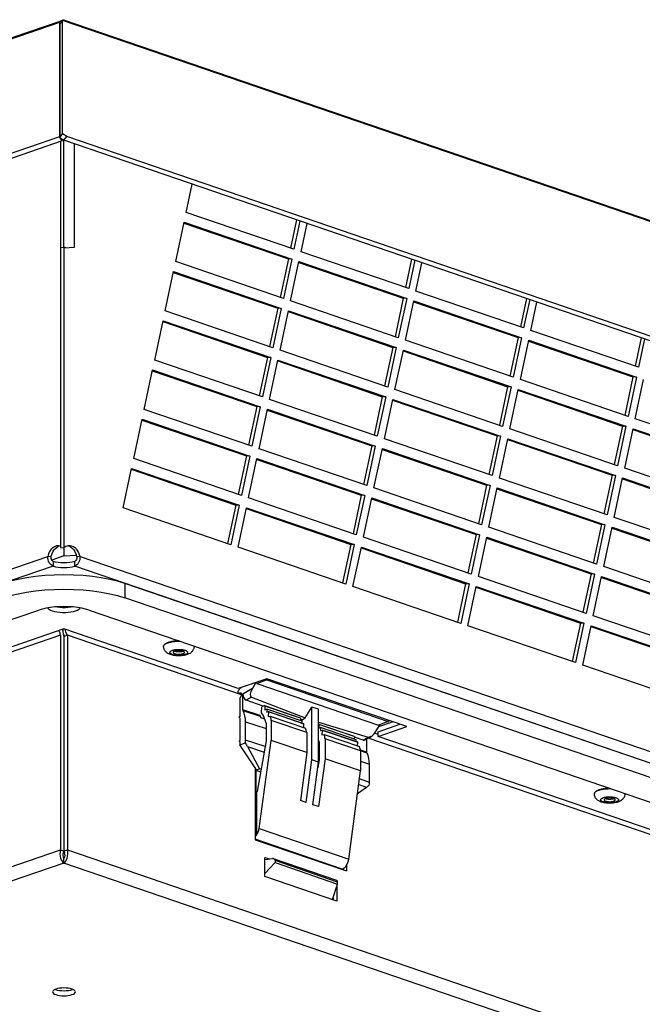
# Model space of a CAD drawing. Header units: inches. Extents: x 0 to 56.7, y 0 to 36.7.
# Tile 13 of 14: x 41.4 to 46.2, y 22.9 to 30.5. Entities that reach past the tile are written whole.
import ezdxf

# ---------------------------------------------------------------- set-up
doc = ezdxf.new("R2010")
doc.units = ezdxf.units.IN
doc.header["$LTSCALE"] = 3.116667
doc.header["$MEASUREMENT"] = 0
doc.layers.get('0').update_dxf_attribs({"linetype": 'CONTINUOUS'})

msp = doc.modelspace()

# ---------------------------------------------------------------- linework, layer by layer
at = {"color": 7, "linetype": 'Continuous'}
for p, q in [((41.7219, 30.4709), (30.7148, 26.7063)), ((30.7383, 26.7226), (41.7364, 30.4841)), ((41.726, 30.477), (41.7219, 30.4709)), ((41.7219, 30.4709), (41.7219, 29.5831)), ((41.7291, 30.4612), (41.7219, 30.4709)), ((41.7468, 30.4864), (41.7246, 30.4566)), ((41.7246, 30.4566), (41.7246, 29.5781)), ((41.7311, 30.4815), (41.726, 30.477)), ((41.7364, 30.4841), (41.7311, 30.4815)), ((41.7433, 30.4853), (41.7364, 30.4841)), ((41.7458, 30.485), (41.7433, 30.4853)), ((41.7468, 29.608), (41.7468, 30.4864)), ((52.8449, 26.6907), (41.7468, 30.4864)), ((41.7528, 30.4918), (41.7545, 30.4921)), ((41.7545, 30.4921), (52.7993, 26.7146)), ((41.7246, 29.5781), (41.7468, 29.608)), ((41.7793, 29.5875), (41.7468, 29.608)), ((41.7219, 29.5831), (29.07, 25.2559)), ((41.7441, 29.5532), (29.0922, 25.226)), ((41.7441, 29.5532), (41.7219, 29.5831)), ((41.7246, 29.5781), (41.7571, 29.5577)), ((41.7305, 29.5486), (41.7305, 26.4008)), ((41.7441, 29.5532), (41.7441, 29.5658)), ((41.7571, 29.5577), (41.7793, 29.5875)), ((41.7571, 28.7275), (41.7571, 29.5577)), ((54.435, 25.2216), (41.7571, 29.5577)), ((54.4572, 25.2514), (41.7793, 29.5875)), ((41.8394, 28.7284), (41.8394, 29.5295)), ((42.705, 28.9985), (42.7517, 29.2175)), ((43.5402, 28.7129), (42.705, 28.9985)), ((42.6236, 28.6169), (42.6888, 28.9222)), ((42.6888, 28.9222), (43.5239, 28.6366)), ((43.5617, 28.9404), (43.515, 28.7215)), ((43.5869, 28.9318), (43.5402, 28.7129)), ((42.6865, 28.9156), (43.4973, 28.6383)), ((43.5959, 28.6939), (43.6426, 28.9128)), ((41.733, 28.7258), (41.7305, 28.7257)), ((41.7571, 28.724), (41.7305, 28.7257)), ((41.7571, 28.724), (41.8394, 28.7284)), ((41.7628, 28.7274), (41.7571, 28.7271)), ((41.7571, 28.724), (41.7571, 26.3369)), ((41.7628, 28.7274), (41.7717, 28.7273)), ((44.431, 28.4082), (43.5959, 28.6939)), ((43.4588, 28.3313), (42.6236, 28.6169)), ((43.4973, 28.6383), (43.4336, 28.3399)), ((43.5239, 28.6366), (43.4588, 28.3313)), ((43.5239, 28.6366), (43.4973, 28.6383)), ((43.5145, 28.3122), (43.5796, 28.6175)), ((43.5796, 28.6175), (44.4148, 28.3319)), ((44.4526, 28.6358), (44.4059, 28.4168)), ((44.4777, 28.6272), (44.431, 28.4082)), ((42.5422, 28.2353), (42.6074, 28.5406)), ((42.6074, 28.5406), (43.4425, 28.2549)), ((43.5773, 28.6109), (44.3881, 28.3336)), ((44.4867, 28.3892), (44.5334, 28.6081)), ((42.6051, 28.534), (43.4159, 28.2567)), ((45.3219, 28.1035), (44.4867, 28.3892)), ((44.3496, 28.0266), (43.5145, 28.3122)), ((44.3881, 28.3336), (44.3245, 28.0352)), ((44.4148, 28.3319), (44.3496, 28.0266)), ((44.4148, 28.3319), (44.3881, 28.3336)), ((44.4053, 28.0075), (44.4704, 28.3128)), ((44.4704, 28.3128), (45.3056, 28.0272)), ((45.3434, 28.3311), (45.2967, 28.1121)), ((45.3686, 28.3225), (45.3219, 28.1035)), ((43.3774, 27.9496), (42.5422, 28.2353)), ((43.4159, 28.2567), (43.3523, 27.9582)), ((43.4425, 28.2549), (43.3774, 27.9496)), ((43.4425, 28.2549), (43.4159, 28.2567)), ((43.4331, 27.9306), (43.4982, 28.2359)), ((43.4982, 28.2359), (44.3334, 27.9503)), ((44.4682, 28.3062), (45.279, 28.0289)), ((45.3776, 28.0845), (45.4243, 28.3034)), ((42.4609, 27.8537), (42.526, 28.159)), ((42.526, 28.159), (43.3611, 27.8733)), ((43.4959, 28.2293), (44.3067, 27.952)), ((42.5237, 28.1523), (43.3345, 27.875)), ((46.2127, 27.7988), (45.3776, 28.0845)), ((45.2405, 27.7219), (44.4053, 28.0075)), ((45.279, 28.0289), (45.2153, 27.7305)), ((45.3056, 28.0272), (45.2405, 27.7219)), ((45.3056, 28.0272), (45.279, 28.0289)), ((45.2962, 27.7029), (45.3613, 28.0082)), ((45.3613, 28.0082), (46.1964, 27.7225)), ((46.2343, 28.0264), (46.1876, 27.8074)), ((46.2594, 28.0178), (46.2127, 27.7988)), ((44.2683, 27.645), (43.4331, 27.9306)), ((44.3067, 27.952), (44.2431, 27.6536)), ((44.3334, 27.9503), (44.2683, 27.645)), ((44.3334, 27.9503), (44.3067, 27.952)), ((44.3239, 27.6259), (44.389, 27.9312)), ((44.389, 27.9312), (45.2242, 27.6456)), ((45.359, 28.0015), (46.1698, 27.7242)), ((43.296, 27.568), (42.4609, 27.8537)), ((43.3345, 27.875), (43.2709, 27.5766)), ((43.3611, 27.8733), (43.296, 27.568)), ((43.3611, 27.8733), (43.3345, 27.875)), ((43.3517, 27.549), (43.4168, 27.8543)), ((43.4168, 27.8543), (44.252, 27.5686)), ((44.3868, 27.9246), (45.1976, 27.6473)), ((42.3795, 27.472), (42.4446, 27.7773)), ((42.4446, 27.7773), (43.2797, 27.4917)), ((43.4145, 27.8477), (44.2254, 27.5703)), ((42.4423, 27.7707), (43.2531, 27.4934)), ((46.1313, 27.4172), (45.2962, 27.7029)), ((46.1698, 27.7242), (46.1062, 27.4258)), ((46.1964, 27.7225), (46.1313, 27.4172)), ((46.1964, 27.7225), (46.1698, 27.7242)), ((46.187, 27.3982), (46.2521, 27.7035)), ((45.1591, 27.3403), (44.3239, 27.6259)), ((45.1976, 27.6473), (45.1339, 27.3489)), ((45.2242, 27.6456), (45.1591, 27.3403)), ((45.2242, 27.6456), (45.1976, 27.6473)), ((45.2148, 27.3212), (45.2799, 27.6265)), ((45.2799, 27.6265), (46.1151, 27.3409)), ((44.1869, 27.2633), (43.3517, 27.549)), ((44.2254, 27.5703), (44.1617, 27.2719)), ((44.252, 27.5686), (44.1869, 27.2633)), ((44.252, 27.5686), (44.2254, 27.5703)), ((44.2425, 27.2443), (44.3077, 27.5496)), ((44.3077, 27.5496), (45.1428, 27.2639)), ((45.2776, 27.6199), (46.0884, 27.3426)), ((43.2146, 27.1864), (42.3795, 27.472)), ((43.2531, 27.4934), (43.1895, 27.195)), ((43.2797, 27.4917), (43.2146, 27.1864)), ((43.2797, 27.4917), (43.2531, 27.4934)), ((43.2703, 27.1673), (43.3354, 27.4726)), ((43.3354, 27.4726), (44.1706, 27.187)), ((44.3054, 27.543), (45.1162, 27.2657)), ((42.2981, 27.0904), (42.3632, 27.3957)), ((42.3632, 27.3957), (43.1983, 27.1101)), ((43.3332, 27.466), (44.144, 27.1887)), ((47.0222, 27.1125), (46.187, 27.3982)), ((42.3609, 27.3891), (43.1717, 27.1118)), ((46.0499, 27.0356), (45.2148, 27.3212)), ((46.0884, 27.3426), (46.0248, 27.0442)), ((46.1151, 27.3409), (46.0499, 27.0356)), ((46.1151, 27.3409), (46.0884, 27.3426)), ((46.1056, 27.0165), (46.1707, 27.3218)), ((46.1707, 27.3218), (47.0059, 27.0362)), ((45.0777, 26.9586), (44.2425, 27.2443)), ((45.1162, 27.2657), (45.0526, 26.9672)), ((45.1428, 27.2639), (45.0777, 26.9586)), ((45.1428, 27.2639), (45.1162, 27.2657)), ((45.1334, 26.9396), (45.1985, 27.2449)), ((45.1985, 27.2449), (46.0337, 26.9593)), ((46.1685, 27.3152), (46.9793, 27.0379)), ((44.1055, 26.8817), (43.2703, 27.1673)), ((44.144, 27.1887), (44.0803, 26.8903)), ((44.1706, 27.187), (44.1055, 26.8817)), ((44.1706, 27.187), (44.144, 27.1887)), ((44.1611, 26.8627), (44.2263, 27.168)), ((44.2263, 27.168), (45.0614, 26.8823)), ((45.1962, 27.2383), (46.007, 26.961)), ((43.1332, 26.8047), (42.2981, 27.0904)), ((43.1717, 27.1118), (43.1081, 26.8134)), ((43.1983, 27.1101), (43.1332, 26.8047)), ((43.1983, 27.1101), (43.1717, 27.1118)), ((43.1889, 26.7857), (43.254, 27.091)), ((43.254, 27.091), (44.0892, 26.8054)), ((44.224, 27.1613), (45.0348, 26.884)), ((42.2167, 26.7088), (42.2818, 27.0141)), ((42.2818, 27.0141), (43.117, 26.7284)), ((43.2518, 27.0844), (44.0626, 26.8071)), ((46.9408, 26.7309), (46.1056, 27.0165)), ((42.2795, 27.0074), (43.0903, 26.7301)), ((45.9685, 26.654), (45.1334, 26.9396)), ((46.007, 26.961), (45.9434, 26.6626)), ((46.0337, 26.9593), (45.9685, 26.654)), ((46.0337, 26.9593), (46.007, 26.961)), ((46.0242, 26.6349), (46.0893, 26.9402)), ((46.0893, 26.9402), (46.9245, 26.6546)), ((44.9963, 26.577), (44.1611, 26.8627)), ((45.0348, 26.884), (44.9712, 26.5856)), ((45.0614, 26.8823), (44.9963, 26.577)), ((45.0614, 26.8823), (45.0348, 26.884)), ((45.052, 26.558), (45.1171, 26.8633)), ((45.1171, 26.8633), (45.9523, 26.5776)), ((46.0871, 26.9336), (46.8979, 26.6563)), ((44.0241, 26.5001), (43.1889, 26.7857)), ((44.0626, 26.8071), (43.9989, 26.5087)), ((44.0892, 26.8054), (44.0241, 26.5001)), ((44.0892, 26.8054), (44.0626, 26.8071)), ((44.0798, 26.481), (44.1449, 26.7863)), ((44.1449, 26.7863), (44.98, 26.5007)), ((45.1148, 26.8566), (45.9256, 26.5793)), ((43.0518, 26.4231), (42.2167, 26.7088)), ((43.0903, 26.7301), (43.0267, 26.4317)), ((43.117, 26.7284), (43.0518, 26.4231)), ((43.117, 26.7284), (43.0903, 26.7301)), ((43.1075, 26.4041), (43.1726, 26.7094)), ((43.1726, 26.7094), (44.0078, 26.4237)), ((44.1426, 26.7797), (44.9534, 26.5024)), ((43.1704, 26.7028), (43.9812, 26.4254)), ((46.8594, 26.3493), (46.0242, 26.6349)), ((45.8872, 26.2723), (45.052, 26.558)), ((45.9256, 26.5793), (45.862, 26.2809)), ((45.9523, 26.5776), (45.8872, 26.2723)), ((45.9523, 26.5776), (45.9256, 26.5793)), ((45.9428, 26.2533), (46.0079, 26.5586)), ((46.0079, 26.5586), (46.8431, 26.2729)), ((44.9149, 26.1954), (44.0798, 26.481)), ((44.9534, 26.5024), (44.8898, 26.204)), ((44.98, 26.5007), (44.9149, 26.1954)), ((44.98, 26.5007), (44.9534, 26.5024)), ((44.9706, 26.1763), (45.0357, 26.4816)), ((45.0357, 26.4816), (45.8709, 26.196)), ((46.0057, 26.552), (46.8165, 26.2747)), ((41.7141, 26.4148), (41.709, 26.4148)), ((41.7099, 26.4094), (41.7218, 26.4138)), ((41.7305, 26.4126), (41.7141, 26.4148)), ((41.7305, 26.4126), (41.7358, 26.4129)), ((41.7718, 26.4081), (41.7571, 26.3991)), ((41.7925, 26.4139), (41.8059, 26.4085)), ((41.8052, 26.4148), (41.8024, 26.4149)), ((41.8059, 26.4085), (41.8195, 26.3992)), ((43.9427, 26.1184), (43.1075, 26.4041)), ((43.9812, 26.4254), (43.9175, 26.127)), ((44.0078, 26.4237), (43.9427, 26.1184)), ((44.0078, 26.4237), (43.9812, 26.4254)), ((43.9984, 26.0994), (44.0635, 26.4047)), ((44.0635, 26.4047), (44.8986, 26.1191)), ((45.0334, 26.475), (45.8443, 26.1977)), ((32.3052, 23.1418), (41.6325, 26.332)), ((41.6382, 26.3524), (41.6325, 26.332)), ((41.6325, 26.332), (41.6591, 26.3337)), ((41.7571, 26.3369), (41.662, 26.3044)), ((41.7305, 26.4008), (41.7571, 26.3991)), ((41.7571, 26.3369), (41.8525, 26.343)), ((41.8551, 26.3337), (41.8817, 26.332)), ((41.8817, 26.332), (41.8762, 26.3519)), ((41.8817, 26.332), (51.209, 23.1418)), ((44.0612, 26.3981), (44.872, 26.1208)), ((41.6736, 26.2572), (32.3706, 23.0754)), ((41.6434, 26.2839), (41.6383, 26.2945)), ((41.6736, 26.2942), (41.6736, 26.2572)), ((41.8406, 26.2572), (41.8406, 26.2942)), ((41.8492, 26.2612), (41.8406, 26.2572)), ((51.1436, 23.0754), (41.8406, 26.2572)), ((41.8709, 26.2842), (41.8646, 26.2748)), ((46.778, 25.9676), (45.9428, 26.2533)), ((45.8058, 25.8907), (44.9706, 26.1763)), ((45.8443, 26.1977), (45.7806, 25.8993)), ((45.8709, 26.196), (45.8058, 25.8907)), ((45.8709, 26.196), (45.8443, 26.1977)), ((45.8614, 25.8716), (45.9266, 26.177)), ((45.9266, 26.177), (46.7617, 25.8913)), ((42.2304, 26.1223), (42.2304, 26.0113)), ((50.7491, 23.2087), (42.2304, 26.1223)), ((44.8335, 25.8137), (43.9984, 26.0994)), ((44.872, 26.1208), (44.8084, 25.8223)), ((44.8986, 26.1191), (44.8335, 25.8137)), ((44.8986, 26.1191), (44.872, 26.1208)), ((44.8892, 25.7947), (44.9543, 26.1)), ((44.9543, 26.1), (45.7895, 25.8144)), ((45.9243, 26.1703), (46.7351, 25.893)), ((44.9521, 26.0934), (45.7629, 25.8161)), ((50.7491, 23.0977), (42.2304, 26.0113)), ((33.0435, 23.0025), (41.5622, 25.9161)), ((41.641, 25.923), (41.652, 25.9164)), ((41.652, 25.9164), (41.6666, 25.9104)), ((41.8222, 25.9409), (41.8117, 25.9388)), ((41.952, 25.9161), (50.4707, 23.0025)), ((46.6966, 25.586), (45.8614, 25.8716)), ((45.7244, 25.5091), (44.8892, 25.7947)), ((45.7629, 25.8161), (45.6992, 25.5177)), ((45.7895, 25.8144), (45.7244, 25.5091)), ((45.7895, 25.8144), (45.7629, 25.8161)), ((45.78, 25.49), (45.8452, 25.7953)), ((45.8452, 25.7953), (46.6803, 25.5097)), ((41.7293, 25.7224), (40.3797, 25.2608)), ((41.7571, 25.77), (40.4069, 25.3082)), ((41.7293, 25.7224), (41.7293, 24.0576)), ((41.749, 25.7672), (41.7487, 25.7632)), ((41.7487, 25.7632), (41.7495, 25.7467)), ((41.7495, 25.7467), (41.7523, 25.7297)), ((41.7523, 25.7297), (41.7571, 25.7129)), ((41.7559, 25.7281), (41.7571, 25.7129)), ((43.1073, 25.3082), (41.7571, 25.77)), ((41.7849, 25.7224), (41.7571, 25.7129)), ((41.7849, 25.7224), (41.7849, 24.0576)), ((43.1345, 25.2608), (41.7849, 25.7224)), ((45.8429, 25.7887), (46.6537, 25.5114)), ((41.7571, 25.7129), (41.7571, 24.048)), ((42.5657, 25.6638), (42.5719, 25.6657)), ((42.6067, 25.6745), (42.5989, 25.6734)), ((42.5298, 25.6348), (42.5298, 25.6367)), ((42.5298, 25.6348), (42.5299, 25.6357)), ((42.5992, 25.5719), (42.5978, 25.5724)), ((42.6967, 25.6053), (42.6981, 25.6048)), ((42.7661, 25.6348), (42.7661, 25.6367)), ((46.6152, 25.2044), (45.78, 25.49)), ((43.33, 25.3844), (43.1073, 25.3082)), ((43.2459, 25.3545), (43.2182, 25.3082)), ((43.2522, 25.3479), (43.3275, 25.3754)), ((43.2522, 25.3479), (43.2523, 25.3567)), ((43.2522, 25.3479), (44.1956, 25.0253)), ((43.3275, 25.3754), (43.324, 25.3812)), ((44.4157, 25.013), (43.33, 25.3844)), ((43.3334, 25.3813), (43.33, 25.3755)), ((43.33, 25.3755), (44.271, 25.0537)), ((43.1072, 25.2702), (43.1207, 25.2749)), ((43.1207, 25.2749), (43.1323, 25.2705)), ((43.1295, 25.3139), (43.1351, 25.3166)), ((43.1347, 25.2611), (43.1347, 25.255)), ((43.2182, 25.3082), (43.1434, 25.2651)), ((43.1434, 25.1429), (43.1434, 25.2651)), ((43.1207, 25.2317), (43.1347, 25.255)), ((43.1207, 25.2317), (43.1207, 25.0915)), ((43.2112, 25.2415), (43.1713, 25.2185)), ((43.303, 25.1724), (43.1713, 25.2185)), ((43.2112, 25.2415), (43.628, 25.0805)), ((43.2785, 25.0991), (43.1434, 25.1429)), ((43.1434, 25.1429), (43.1471, 25.1358)), ((43.2822, 25.092), (43.1471, 25.1358)), ((43.2899, 25.1206), (43.2926, 25.1673)), ((43.3119, 25.1769), (43.2926, 25.1673)), ((43.3119, 25.1769), (43.5882, 25.0824)), ((43.3153, 25.1729), (43.3151, 25.1442)), ((43.3151, 25.1442), (43.3297, 25.1488)), ((43.5915, 25.0784), (43.3153, 25.1729)), ((43.3297, 25.1488), (43.3292, 25.1253)), ((43.3292, 25.1253), (43.3428, 25.1293)), ((43.6054, 25.0545), (43.3297, 25.1488)), ((43.3431, 25.1288), (43.3406, 25.0917)), ((43.3428, 25.1293), (43.6181, 25.0352)), ((43.3428, 25.1293), (43.3431, 25.1288)), ((43.6184, 25.0346), (43.3431, 25.1288)), ((43.628, 25.0805), (43.6799, 25.1652)), ((43.6799, 24.7565), (43.6799, 25.1652)), ((43.7318, 25.1475), (43.6799, 25.1652)), ((43.7318, 24.7388), (43.7318, 25.1475)), ((43.1147, 25.0848), (43.1207, 25.0915)), ((43.1207, 25.0822), (43.1147, 25.0848)), ((43.1207, 25.0822), (43.1207, 24.9065)), ((43.1657, 24.9096), (43.1657, 25.0497)), ((43.1657, 25.0497), (43.3244, 24.9982)), ((43.2822, 25.092), (43.2785, 25.0991)), ((43.3244, 25.0409), (43.3244, 24.902)), ((43.3406, 25.0917), (43.3565, 25.0951)), ((43.3565, 25.0951), (43.6312, 25.0011)), ((43.3653, 25.0612), (43.3653, 24.9065)), ((43.6397, 24.9673), (43.3653, 25.0612)), ((43.5915, 25.0784), (43.5913, 25.0593)), ((43.6043, 25.0672), (43.5914, 25.0717)), ((43.6043, 25.0672), (43.628, 25.0805)), ((43.6043, 25.0549), (43.6043, 25.0672)), ((43.6051, 25.0396), (43.6054, 25.0545)), ((43.6165, 25.0062), (43.6183, 25.0346)), ((43.6183, 25.0346), (43.6181, 25.0352)), ((43.6182, 25.035), (43.6181, 25.0351)), ((43.6182, 25.0348), (43.6182, 25.0349)), ((43.7318, 25.0471), (44.1169, 24.9317)), ((43.7318, 25.0333), (44.0058, 24.9396)), ((43.7329, 25.0301), (43.7326, 25.0014)), ((44.0091, 24.9356), (43.7329, 25.0301)), ((44.1786, 24.9797), (44.2087, 25.0301)), ((44.193, 24.9739), (44.3616, 25.0315)), ((44.271, 25.0528), (44.1956, 25.0253)), ((44.1992, 25.014), (44.3044, 25.05)), ((44.271, 25.0537), (44.2748, 25.0601)), ((44.2713, 25.053), (44.2781, 25.059)), ((43.6397, 24.9673), (43.6397, 24.8126)), ((43.7326, 25.0014), (43.7473, 25.006)), ((43.7473, 25.006), (43.7468, 24.9825)), ((43.7468, 24.9825), (43.7604, 24.9865)), ((44.023, 24.9117), (43.7473, 25.006)), ((43.7607, 24.9859), (43.7582, 24.9489)), ((43.7604, 24.9865), (44.0357, 24.8924)), ((43.7604, 24.9865), (43.7607, 24.9859)), ((44.0359, 24.8918), (43.7607, 24.9859)), ((44.1675, 24.9635), (44.193, 24.9548)), ((44.193, 24.9369), (44.4157, 25.013)), ((44.193, 24.9369), (44.193, 24.9739)), ((43.1147, 24.8998), (43.1207, 24.9065)), ((43.1207, 24.8972), (43.1147, 24.8998)), ((43.1207, 24.8972), (43.1207, 24.8723)), ((43.1207, 24.8723), (43.1647, 24.8873)), ((43.3169, 24.8592), (43.1657, 24.9096)), ((43.3244, 24.902), (43.2556, 24.5106)), ((43.271, 24.2235), (43.3653, 24.9065)), ((43.6397, 24.8126), (43.3653, 24.9065)), ((43.7371, 24.8956), (43.7371, 24.7584)), ((43.7582, 24.9489), (43.7741, 24.9523)), ((43.7741, 24.9523), (44.0488, 24.8583)), ((44.0573, 24.8245), (43.7829, 24.9184)), ((43.7829, 24.9184), (43.7829, 24.7637)), ((44.0091, 24.9356), (44.0089, 24.9165)), ((44.077, 24.9087), (44.009, 24.9314)), ((44.0226, 24.8968), (44.023, 24.9117)), ((44.034, 24.8633), (44.0359, 24.8918)), ((44.0359, 24.8918), (44.0357, 24.8924)), ((44.0358, 24.8922), (44.0357, 24.8923)), ((44.0358, 24.892), (44.0358, 24.8921)), ((44.077, 24.9087), (44.1169, 24.9317)), ((44.1381, 24.9364), (44.0919, 24.9099)), ((44.1039, 24.9168), (44.1039, 24.8144)), ((47.3104, 23.8326), (44.1175, 24.9246)), ((47.2831, 23.88), (44.193, 24.9369)), ((43.2507, 24.6789), (43.1207, 24.8723)), ((43.1814, 24.8586), (43.3093, 24.816)), ((43.1814, 24.8586), (43.2737, 24.6868)), ((43.6397, 24.8126), (43.5903, 24.4414)), ((43.7318, 24.8633), (43.7371, 24.8614)), ((44.1039, 24.8144), (44.0558, 24.8317)), ((44.1075, 24.8073), (44.0571, 24.8254)), ((44.0573, 24.8245), (44.0573, 24.6698)), ((44.1075, 24.8073), (44.1039, 24.8144)), ((43.6343, 24.4264), (43.6799, 24.7565)), ((43.7318, 24.7388), (43.6799, 24.7565)), ((43.6878, 24.4081), (43.7318, 24.7388)), ((43.7371, 24.7584), (43.7259, 24.6948)), ((43.7829, 24.7637), (43.7317, 24.393)), ((44.0573, 24.6698), (43.7829, 24.7637)), ((44.0573, 24.746), (44.1262, 24.7212)), ((43.2395, 24.6955), (43.2395, 24.1372)), ((43.2446, 24.6768), (43.2737, 24.6868)), ((43.2446, 24.6768), (43.2825, 24.6634)), ((43.2446, 24.6768), (43.2446, 24.5087)), ((43.2858, 24.6825), (43.2737, 24.6868)), ((43.7304, 24.7201), (43.7294, 24.7205)), ((43.9663, 23.9857), (44.0573, 24.6698)), ((44.1262, 24.5811), (44.1262, 24.7212)), ((44.1262, 24.5811), (44.0491, 24.6081)), ((43.2545, 24.5073), (43.2446, 24.5087)), ((43.2507, 24.5033), (43.2507, 24.1734)), ((44.0339, 24.4941), (44.1035, 24.5432)), ((44.0433, 24.5643), (44.1035, 24.5432)), ((45.9063, 24.5212), (45.9125, 24.5232)), ((45.9474, 24.532), (45.9396, 24.5309)), ((43.6343, 24.4264), (43.5903, 24.4414)), ((45.8705, 24.4923), (45.8705, 24.4941)), ((45.8705, 24.4923), (45.8705, 24.4931)), ((45.9399, 24.4294), (45.9385, 24.4298)), ((46.0373, 24.4627), (46.0387, 24.4622)), ((46.1067, 24.4923), (46.1067, 24.4941)), ((43.7317, 24.393), (43.6878, 24.4081)), ((43.271, 24.2235), (43.9663, 23.9857)), ((43.2395, 24.1372), (43.9494, 23.8944)), ((43.9146, 23.9095), (43.2405, 24.14)), ((33.9344, 21.3916), (41.7293, 24.0576)), ((41.7293, 24.0576), (41.7571, 24.048)), ((41.7571, 24.048), (41.7849, 24.0576)), ((41.7849, 24.0576), (49.5798, 21.3916)), ((41.7571, 23.955), (41.7571, 23.992)), ((41.7715, 23.9703), (41.7776, 23.9816)), ((43.3161, 24), (43.3519, 23.9878)), ((43.3161, 23.8521), (43.3161, 24)), ((43.3161, 23.9833), (43.3745, 23.9906)), ((43.8742, 23.8218), (43.3831, 23.9898)), ((43.8786, 23.809), (43.3939, 23.9748)), ((43.3939, 23.9748), (43.3939, 23.9592)), ((41.7571, 23.955), (34.0179, 21.3081)), ((49.4963, 21.3081), (41.7571, 23.955)), ((43.3939, 23.9592), (43.3161, 23.8741)), ((43.3939, 23.9592), (43.8786, 23.7934)), ((43.9146, 23.9095), (43.9204, 23.912)), ((43.9146, 23.9063), (43.9146, 23.9095)), ((43.9216, 23.9127), (43.9216, 23.9039)), ((43.9494, 23.9397), (43.9494, 23.8944)), ((43.8729, 23.6616), (43.3161, 23.8521)), ((43.8786, 23.7934), (43.8786, 23.809)), ((43.8403, 23.6727), (43.8786, 23.7934)), ((43.8729, 23.7753), (43.8729, 23.6616)), ((43.845, 23.6875), (43.845, 23.6711)), ((41.6945, 22.9731), (41.6875, 22.9761)), ((41.7235, 22.9856), (41.7082, 22.9828)), ((41.8066, 22.9694), (41.7914, 22.9666)), ((41.831, 22.9742), (41.8197, 22.979)), ((41.6704, 22.9636), (41.6685, 22.9576))]:
    msp.add_line(p, q, dxfattribs=at)
for points in [[(41.7468, 30.4864), (41.7503, 30.4899), (41.7528, 30.4918)], [(41.709, 26.4148), (41.6985, 26.4133), (41.6833, 26.4077), (41.6693, 26.3985), (41.6568, 26.3859)], [(41.6729, 26.3721), (41.6834, 26.3876), (41.6959, 26.4002), (41.7099, 26.4094)], [(41.8024, 26.4149), (41.7869, 26.4133), (41.7718, 26.4081)], [(41.8582, 26.3849), (41.8461, 26.3975), (41.8325, 26.4068), (41.8178, 26.4127), (41.8052, 26.4148)], [(41.6383, 26.2945), (41.6347, 26.3063), (41.6327, 26.3189), (41.6325, 26.332)], [(41.6568, 26.3859), (41.6463, 26.3704), (41.6382, 26.3524)], [(41.6736, 26.2942), (41.668, 26.2972), (41.6634, 26.3019), (41.6599, 26.3081), (41.6579, 26.3156), (41.6575, 26.3243), (41.6591, 26.3337)], [(41.6591, 26.3337), (41.6649, 26.3542), (41.6729, 26.3721)], [(41.8195, 26.3992), (41.8316, 26.3866), (41.8418, 26.3712)], [(41.8551, 26.3337), (41.8567, 26.3243), (41.8563, 26.3156), (41.8542, 26.3079), (41.8506, 26.3016), (41.846, 26.297), (41.8406, 26.2942)], [(41.8418, 26.3712), (41.8496, 26.3536), (41.8551, 26.3337)], [(41.8762, 26.3519), (41.8684, 26.3695), (41.8582, 26.3849)], [(41.8817, 26.332), (41.8815, 26.3191), (41.8796, 26.3067), (41.876, 26.2949), (41.8709, 26.2842)], [(41.6571, 26.2669), (41.6498, 26.2746), (41.6434, 26.2839)], [(41.6736, 26.2572), (41.6651, 26.2611), (41.6571, 26.2669)], [(41.8406, 26.2942), (41.8221, 26.2891), (41.802, 26.2854), (41.7799, 26.2832), (41.7571, 26.2824), (41.7343, 26.2832), (41.7123, 26.2854), (41.6921, 26.2891), (41.6736, 26.2942)], [(41.6736, 26.2572), (41.6921, 26.2521), (41.7123, 26.2484), (41.7343, 26.2462), (41.7571, 26.2454), (41.7799, 26.2462), (41.802, 26.2484), (41.8221, 26.2521), (41.8406, 26.2572)], [(41.8646, 26.2748), (41.8573, 26.2671), (41.8492, 26.2612)], [(42.2304, 26.1223), (42.1736, 26.1396), (42.1126, 26.1544), (42.0468, 26.1668), (41.9775, 26.1766), (41.9055, 26.1836), (41.8317, 26.1879), (41.7571, 26.1893), (41.6825, 26.1879), (41.6087, 26.1836), (41.5367, 26.1766), (41.4675, 26.1668), (41.4016, 26.1544), (41.3406, 26.1396), (41.2838, 26.1223)], [(41.2838, 26.0113), (41.3406, 26.0286), (41.4016, 26.0434), (41.4675, 26.0558), (41.5367, 26.0656), (41.6087, 26.0726), (41.6825, 26.0769), (41.7571, 26.0783), (41.8317, 26.0769), (41.9055, 26.0726), (41.9775, 26.0656), (42.0468, 26.0558), (42.1126, 26.0434), (42.1736, 26.0286), (42.2304, 26.0113)], [(41.952, 25.9161), (41.9245, 25.9243), (41.8947, 25.9311), (41.8624, 25.9365), (41.8283, 25.9405), (41.793, 25.9429), (41.7571, 25.9437), (41.7212, 25.9429), (41.6859, 25.9405), (41.6518, 25.9365), (41.6195, 25.9311), (41.5897, 25.9243), (41.5622, 25.9161)], [(41.6319, 25.9332), (41.6334, 25.9303), (41.641, 25.923)], [(41.6666, 25.9104), (41.6841, 25.9054), (41.7032, 25.9017), (41.7242, 25.8991), (41.7461, 25.8978), (41.7681, 25.8978), (41.7898, 25.8991), (41.8107, 25.9017), (41.8301, 25.9054), (41.8472, 25.9103), (41.8616, 25.9161), (41.8728, 25.9227), (41.8805, 25.9298), (41.8823, 25.9332)], [(41.8117, 25.9388), (41.7908, 25.9362), (41.769, 25.9348), (41.7468, 25.9347), (41.7246, 25.9361), (41.7034, 25.9386), (41.692, 25.9409)], [(41.7293, 25.7224), (41.7287, 25.73), (41.7271, 25.7374), (41.7245, 25.7446), (41.7211, 25.7513), (41.7175, 25.7565)], [(41.7435, 25.7653), (41.7476, 25.7573), (41.7492, 25.7529)], [(41.7729, 25.7475), (41.7694, 25.7594), (41.7681, 25.7662)], [(41.7849, 25.7224), (41.778, 25.735), (41.7729, 25.7475)], [(42.5645, 25.6653), (42.5587, 25.6631), (42.5534, 25.6609), (42.5486, 25.6585), (42.5443, 25.6561), (42.5405, 25.6535), (42.5373, 25.6508), (42.5346, 25.6481), (42.5326, 25.6453), (42.5311, 25.6425), (42.5301, 25.6396), (42.5298, 25.6367)], [(42.5299, 25.6357), (42.5303, 25.6386), (42.5314, 25.6414), (42.5331, 25.6442), (42.5353, 25.647), (42.5381, 25.6497), (42.5414, 25.6523), (42.5453, 25.6548), (42.5497, 25.6572), (42.5545, 25.6596), (42.5599, 25.6618), (42.5657, 25.6638)], [(42.5772, 25.669), (42.5706, 25.6672), (42.5645, 25.6653)], [(42.5719, 25.6657), (42.5784, 25.6675), (42.5854, 25.6691), (42.5926, 25.6705), (42.6001, 25.6718)], [(42.5989, 25.6734), (42.5914, 25.6721), (42.5841, 25.6707), (42.5772, 25.669)], [(42.6001, 25.6718), (42.6079, 25.6728), (42.6158, 25.6737), (42.6239, 25.6744)], [(42.6229, 25.6762), (42.6147, 25.6754), (42.6067, 25.6745)], [(42.6509, 25.677), (42.648, 25.6771), (42.6395, 25.677), (42.6311, 25.6767), (42.6229, 25.6762)], [(42.6239, 25.6744), (42.6321, 25.6749), (42.6405, 25.6752), (42.6488, 25.6752), (42.6565, 25.6751)], [(42.5833, 25.5716), (42.5762, 25.5743), (42.5698, 25.5772), (42.564, 25.5802), (42.5588, 25.5835), (42.5541, 25.587), (42.5498, 25.5906), (42.546, 25.5945), (42.5426, 25.5984), (42.5397, 25.6026), (42.5371, 25.6068), (42.5349, 25.6112), (42.5331, 25.6157), (42.5317, 25.6204), (42.5307, 25.6251), (42.53, 25.63), (42.5298, 25.6348)], [(42.5978, 25.5724), (42.5941, 25.5739), (42.5908, 25.5754), (42.5878, 25.5771), (42.5853, 25.5788), (42.5831, 25.5806), (42.5814, 25.5824), (42.5802, 25.5843), (42.5794, 25.5862), (42.5791, 25.5881), (42.5792, 25.5901), (42.5798, 25.592), (42.5808, 25.5939), (42.5823, 25.5958), (42.5843, 25.5976), (42.5867, 25.5994), (42.5894, 25.601), (42.5926, 25.6026), (42.5961, 25.6041), (42.6, 25.6055), (42.6042, 25.6068), (42.6087, 25.608), (42.6135, 25.609), (42.6184, 25.6099), (42.6236, 25.6106), (42.629, 25.6112), (42.6344, 25.6117), (42.64, 25.612), (42.6456, 25.6121), (42.6513, 25.6121), (42.6569, 25.612), (42.6624, 25.6116), (42.6678, 25.6112), (42.6731, 25.6105), (42.6783, 25.6097), (42.6833, 25.6088), (42.688, 25.6078), (42.6925, 25.6066), (42.6967, 25.6053)], [(42.7661, 25.6348), (42.7658, 25.6298), (42.7652, 25.6248), (42.7641, 25.6198), (42.7625, 25.6148), (42.7604, 25.61), (42.7579, 25.6052), (42.7548, 25.6005), (42.7513, 25.596), (42.7472, 25.5917), (42.7427, 25.5877), (42.7376, 25.5839), (42.7321, 25.5803), (42.7259, 25.5771), (42.7191, 25.574), (42.7116, 25.5713), (42.7038, 25.5689), (42.6961, 25.567), (42.6884, 25.5655), (42.6809, 25.5643), (42.6733, 25.5634), (42.6658, 25.5627), (42.6584, 25.5623), (42.6509, 25.5621), (42.6434, 25.5621), (42.636, 25.5623), (42.6285, 25.5628), (42.621, 25.5635), (42.6136, 25.5645), (42.6061, 25.5657), (42.5986, 25.5673), (42.5909, 25.5692), (42.5833, 25.5716)], [(42.6981, 25.6048), (42.7018, 25.6033), (42.7051, 25.6018), (42.7081, 25.6001), (42.7106, 25.5984), (42.7127, 25.5966), (42.7144, 25.5948), (42.7157, 25.5929), (42.7165, 25.591), (42.7168, 25.589), (42.7167, 25.5871), (42.7161, 25.5852), (42.7151, 25.5833), (42.7136, 25.5814), (42.7116, 25.5796), (42.7092, 25.5778), (42.7065, 25.5761), (42.7033, 25.5746), (42.6997, 25.5731), (42.6959, 25.5717), (42.6917, 25.5704), (42.6872, 25.5692), (42.6824, 25.5682), (42.6775, 25.5673), (42.6723, 25.5665), (42.6669, 25.5659), (42.6615, 25.5655), (42.6559, 25.5652), (42.6503, 25.565), (42.6446, 25.5651), (42.639, 25.5652), (42.6335, 25.5655), (42.6281, 25.566), (42.6228, 25.5667), (42.6176, 25.5674), (42.6126, 25.5684), (42.6079, 25.5694), (42.6034, 25.5706), (42.5992, 25.5719)], [(42.6786, 25.5991), (42.6756, 25.6), (42.6724, 25.6008), (42.669, 25.6015), (42.6654, 25.6021), (42.6617, 25.6026), (42.6579, 25.603), (42.654, 25.6033), (42.65, 25.6034), (42.646, 25.6034), (42.642, 25.6033), (42.638, 25.603), (42.6342, 25.6026), (42.6304, 25.6021), (42.6269, 25.6015), (42.6234, 25.6008), (42.6203, 25.6), (42.6173, 25.5991), (42.6146, 25.598), (42.6122, 25.597), (42.6101, 25.5958), (42.6083, 25.5946), (42.6069, 25.5933), (42.6058, 25.592), (42.6051, 25.5906), (42.6047, 25.5893), (42.6046, 25.5886)], [(42.6046, 25.5886), (42.6047, 25.5879), (42.605, 25.5866), (42.6058, 25.5852), (42.6069, 25.5839), (42.6083, 25.5826), (42.6101, 25.5814), (42.6122, 25.5802), (42.6146, 25.5791), (42.6173, 25.5781)], [(42.6173, 25.5966), (42.6146, 25.5976), (42.6142, 25.5978)], [(42.6817, 25.5978), (42.6812, 25.5976), (42.6786, 25.5966), (42.6756, 25.5957), (42.6724, 25.5949), (42.669, 25.5941), (42.6654, 25.5935), (42.6617, 25.593), (42.6579, 25.5927), (42.654, 25.5924), (42.65, 25.5923), (42.646, 25.5923), (42.642, 25.5924), (42.6381, 25.5927), (42.6343, 25.593), (42.6305, 25.5935), (42.6269, 25.5941), (42.6235, 25.5949), (42.6203, 25.5957), (42.6173, 25.5966)], [(42.6173, 25.5781), (42.6203, 25.5772), (42.6235, 25.5764), (42.6269, 25.5757), (42.6304, 25.575), (42.6342, 25.5745), (42.638, 25.5742), (42.6419, 25.5739), (42.6459, 25.5738), (42.6499, 25.5738), (42.6539, 25.5739), (42.6579, 25.5742), (42.6617, 25.5745), (42.6655, 25.575), (42.669, 25.5757), (42.6724, 25.5764), (42.6756, 25.5772), (42.6786, 25.5781), (42.6813, 25.5791), (42.6837, 25.5802), (42.6858, 25.5814), (42.6876, 25.5826), (42.689, 25.5839), (42.6901, 25.5852), (42.6908, 25.5865), (42.6912, 25.5879), (42.6913, 25.5886)], [(42.6913, 25.5886), (42.6912, 25.5893), (42.6908, 25.5906), (42.6901, 25.592), (42.689, 25.5933), (42.6876, 25.5946), (42.6858, 25.5958), (42.6837, 25.597), (42.6813, 25.598), (42.6786, 25.5991)], [(43.3275, 25.3754), (43.3279, 25.3756), (43.3283, 25.3756), (43.3288, 25.3756), (43.3292, 25.3756), (43.3296, 25.3756), (43.33, 25.3755)], [(43.1073, 25.2701), (43.1079, 25.2777), (43.1094, 25.2851), (43.112, 25.2923), (43.1154, 25.2991), (43.1196, 25.305), (43.1244, 25.3101), (43.1295, 25.3139)], [(43.1207, 25.2749), (43.1229, 25.2754), (43.125, 25.2754), (43.1271, 25.275), (43.1274, 25.2749)], [(43.1274, 25.2749), (43.1289, 25.2741), (43.1306, 25.2728), (43.132, 25.2711), (43.1331, 25.269), (43.134, 25.2666), (43.1345, 25.264), (43.1347, 25.2611)], [(44.271, 25.0537), (44.2712, 25.0535), (44.2714, 25.0534), (44.2715, 25.0532), (44.2714, 25.0531), (44.2713, 25.053)], [(44.2713, 25.053), (44.2712, 25.0529), (44.271, 25.0528)], [(45.9051, 24.5227), (45.8994, 24.5206), (45.8941, 24.5183), (45.8893, 24.516), (45.885, 24.5135), (45.8812, 24.5109), (45.878, 24.5082), (45.8753, 24.5055), (45.8732, 24.5027), (45.8717, 24.4999), (45.8708, 24.497), (45.8705, 24.4941)], [(45.8705, 24.4931), (45.871, 24.496), (45.8721, 24.4988), (45.8737, 24.5016), (45.8759, 24.5044), (45.8787, 24.5071), (45.8821, 24.5097), (45.8859, 24.5122), (45.8903, 24.5147), (45.8952, 24.517), (45.9005, 24.5192), (45.9063, 24.5212)], [(45.9179, 24.5265), (45.9113, 24.5246), (45.9051, 24.5227)], [(45.9125, 24.5232), (45.9191, 24.5249), (45.926, 24.5265), (45.9332, 24.5279), (45.9408, 24.5292)], [(45.9396, 24.5309), (45.932, 24.5296), (45.9248, 24.5281), (45.9179, 24.5265)], [(45.9408, 24.5292), (45.9485, 24.5303), (45.9565, 24.5311), (45.9646, 24.5318)], [(45.9635, 24.5336), (45.9554, 24.5329), (45.9474, 24.532)], [(45.9915, 24.5345), (45.9886, 24.5345), (45.9802, 24.5344), (45.9718, 24.5341), (45.9635, 24.5336)], [(45.9646, 24.5318), (45.9728, 24.5323), (45.9811, 24.5326), (45.9895, 24.5327), (45.9972, 24.5325)], [(45.924, 24.429), (45.9168, 24.4317), (45.9104, 24.4346), (45.9047, 24.4376), (45.8995, 24.4409), (45.8947, 24.4444), (45.8905, 24.4481), (45.8867, 24.4519), (45.8833, 24.4559), (45.8803, 24.46), (45.8777, 24.4642), (45.8756, 24.4686), (45.8738, 24.4732), (45.8723, 24.4778), (45.8713, 24.4826), (45.8707, 24.4874), (45.8705, 24.4923)], [(45.9385, 24.4298), (45.9348, 24.4313), (45.9315, 24.4329), (45.9285, 24.4345), (45.9259, 24.4362), (45.9238, 24.438), (45.9221, 24.4399), (45.9209, 24.4417), (45.9201, 24.4436), (45.9197, 24.4456), (45.9198, 24.4475), (45.9204, 24.4494), (45.9215, 24.4513), (45.923, 24.4532), (45.9249, 24.455), (45.9273, 24.4568), (45.9301, 24.4585), (45.9333, 24.4601), (45.9368, 24.4616), (45.9407, 24.4629), (45.9449, 24.4642), (45.9494, 24.4654), (45.9541, 24.4664), (45.9591, 24.4673), (45.9643, 24.4681), (45.9696, 24.4687), (45.9751, 24.4691), (45.9806, 24.4694), (45.9863, 24.4696), (45.9919, 24.4696), (45.9975, 24.4694), (46.0031, 24.4691), (46.0085, 24.4686), (46.0138, 24.4679), (46.019, 24.4672), (46.0239, 24.4662), (46.0287, 24.4652), (46.0331, 24.464), (46.0373, 24.4627)], [(46.1067, 24.4923), (46.1065, 24.4873), (46.1058, 24.4823), (46.1047, 24.4772), (46.1031, 24.4723), (46.1011, 24.4674), (46.0986, 24.4627), (46.0955, 24.458), (46.0919, 24.4534), (46.0879, 24.4491), (46.0833, 24.4451), (46.0783, 24.4413), (46.0727, 24.4378), (46.0666, 24.4345), (46.0598, 24.4315), (46.0523, 24.4287), (46.0444, 24.4263), (46.0367, 24.4244), (46.0291, 24.4229), (46.0215, 24.4217), (46.014, 24.4208), (46.0065, 24.4201), (45.999, 24.4197), (45.9915, 24.4195), (45.9841, 24.4195), (45.9766, 24.4198), (45.9692, 24.4202), (45.9617, 24.421), (45.9542, 24.4219), (45.9468, 24.4232), (45.9392, 24.4247), (45.9316, 24.4267), (45.924, 24.429)], [(46.0387, 24.4622), (46.0424, 24.4607), (46.0458, 24.4592), (46.0487, 24.4575), (46.0513, 24.4558), (46.0534, 24.454), (46.0551, 24.4522), (46.0564, 24.4503), (46.0572, 24.4484), (46.0575, 24.4465), (46.0574, 24.4445), (46.0568, 24.4426), (46.0557, 24.4407), (46.0542, 24.4388), (46.0523, 24.437), (46.0499, 24.4353), (46.0471, 24.4336), (46.0439, 24.432), (46.0404, 24.4305), (46.0365, 24.4291), (46.0323, 24.4278), (46.0278, 24.4266), (46.0231, 24.4256), (46.0181, 24.4247), (46.0129, 24.424), (46.0076, 24.4234), (46.0021, 24.4229), (45.9966, 24.4226), (45.9909, 24.4225), (45.9853, 24.4225), (45.9797, 24.4227), (45.9742, 24.423), (45.9687, 24.4235), (45.9634, 24.4241), (45.9582, 24.4249), (45.9533, 24.4258), (45.9485, 24.4268), (45.9441, 24.428), (45.9399, 24.4294)], [(46.0192, 24.4565), (46.0163, 24.4574), (46.0131, 24.4582), (46.0097, 24.459), (46.0061, 24.4596), (46.0024, 24.4601), (45.9985, 24.4604), (45.9946, 24.4607), (45.9907, 24.4608), (45.9867, 24.4608), (45.9827, 24.4607), (45.9787, 24.4604), (45.9748, 24.4601), (45.9711, 24.4596), (45.9675, 24.459), (45.9641, 24.4582), (45.9609, 24.4574), (45.958, 24.4565), (45.9553, 24.4555), (45.9529, 24.4544), (45.9508, 24.4532), (45.949, 24.452), (45.9476, 24.4507), (45.9465, 24.4494), (45.9457, 24.4481), (45.9454, 24.4467), (45.9453, 24.446)], [(45.9453, 24.446), (45.9453, 24.4453), (45.9457, 24.444), (45.9464, 24.4427), (45.9475, 24.4413), (45.949, 24.4401), (45.9507, 24.4388), (45.9529, 24.4377), (45.9553, 24.4366), (45.958, 24.4355)], [(45.958, 24.454), (45.9553, 24.4551), (45.9548, 24.4553)], [(46.0224, 24.4553), (46.0219, 24.455), (46.0192, 24.454), (46.0163, 24.4531), (46.0131, 24.4523), (46.0097, 24.4516), (46.0061, 24.451), (46.0024, 24.4505), (45.9985, 24.4501), (45.9946, 24.4498), (45.9906, 24.4497), (45.9866, 24.4497), (45.9827, 24.4498), (45.9788, 24.4501), (45.9749, 24.4505), (45.9712, 24.451), (45.9676, 24.4516), (45.9642, 24.4523), (45.961, 24.4531), (45.958, 24.454)], [(45.958, 24.4355), (45.961, 24.4346), (45.9641, 24.4338), (45.9675, 24.4331), (45.9711, 24.4325), (45.9748, 24.432), (45.9787, 24.4316), (45.9826, 24.4313), (45.9866, 24.4312), (45.9906, 24.4312), (45.9946, 24.4313), (45.9985, 24.4316), (46.0024, 24.432), (46.0061, 24.4325), (46.0097, 24.4331), (46.0131, 24.4338), (46.0163, 24.4346), (46.0192, 24.4355), (46.0219, 24.4366), (46.0243, 24.4376), (46.0264, 24.4388), (46.0282, 24.44), (46.0297, 24.4413), (46.0308, 24.4426), (46.0315, 24.444), (46.0319, 24.4453), (46.0319, 24.446)], [(46.0319, 24.446), (46.0319, 24.4467), (46.0315, 24.448), (46.0308, 24.4494), (46.0297, 24.4507), (46.0283, 24.452), (46.0265, 24.4532), (46.0244, 24.4544), (46.0219, 24.4555), (46.0192, 24.4565)], [(43.2507, 24.1734), (43.2459, 24.1674), (43.2409, 24.1621), (43.2395, 24.1609)], [(41.7293, 24.0576), (41.7269, 24.0416), (41.7265, 24.0254), (41.7282, 24.0097), (41.7317, 23.9949), (41.7366, 23.9816)], [(41.7571, 23.992), (41.7545, 23.9973), (41.7525, 24.0049), (41.7513, 24.0143), (41.7516, 24.0251), (41.7534, 24.0366), (41.7571, 24.048)], [(41.7571, 24.048), (41.7608, 24.0366), (41.7627, 24.0251), (41.7629, 24.0143), (41.7617, 24.0049), (41.7597, 23.9973), (41.7571, 23.992)], [(41.7776, 23.9816), (41.7826, 23.9949), (41.786, 24.0097), (41.7877, 24.0254), (41.7874, 24.0416), (41.7849, 24.0576)], [(41.7366, 23.9816), (41.7428, 23.9703), (41.7497, 23.9613), (41.7571, 23.955)], [(41.7571, 23.955), (41.7645, 23.9613), (41.7715, 23.9703)], [(43.9204, 23.912), (43.926, 23.9153), (43.9315, 23.9193), (43.9368, 23.924), (43.9419, 23.9294), (43.9466, 23.9354)], [(41.7082, 22.9828), (41.6947, 22.9791), (41.6837, 22.9745), (41.6754, 22.9693), (41.6704, 22.9636)], [(41.7914, 22.9666), (41.7749, 22.9649), (41.7577, 22.9643), (41.7403, 22.9648), (41.7236, 22.9665), (41.7084, 22.9693), (41.6945, 22.9731)], [(41.8197, 22.979), (41.8059, 22.9828), (41.7908, 22.9856), (41.7742, 22.9873), (41.7571, 22.9879), (41.74, 22.9873), (41.7235, 22.9856)], [(41.8267, 22.976), (41.82, 22.9732), (41.8066, 22.9694)], [(41.8457, 22.9576), (41.844, 22.9633), (41.8391, 22.969), (41.831, 22.9742)], [(41.6685, 22.9576), (41.6702, 22.9518), (41.6751, 22.9461), (41.6832, 22.9409), (41.6945, 22.9361)], [(41.6945, 22.9361), (41.7083, 22.9323), (41.7234, 22.9295), (41.74, 22.9278), (41.7571, 22.9273), (41.7742, 22.9278), (41.7907, 22.9295), (41.806, 22.9323), (41.8195, 22.9361), (41.8305, 22.9406), (41.8388, 22.9458), (41.8439, 22.9515), (41.8457, 22.9576)]]:
    msp.add_lwpolyline(points, dxfattribs=at)
for centre, major_axis, ratio, start_param, end_param in [((43.1718, 25.2559), (-0.0126, 0.0377), 0.671644, 1.108435, 2.661778), ((43.246, 25.2987), (0.0372, 0.0559), 0.426208, -4.600593, -3.04725), ((43.0265, 25.002), (0.0637, 0.1863), 0.664473, -1.095182, -0.571665), ((43.1295, 24.9073), (0.0938, 0.2647), 0.676017, -0.82248, -0.434839), ((43.1296, 24.9073), (0.1127, 0.3181), 0.676017, -0.388326, -0.366988), ((43.1595, 24.9589), (0.0659, 0.1855), 0.676097, -0.647174, -0.563784), ((46.7331, 23.8004), (3.9653, -1.3664), 0.043204, 2.624714, 2.638447), ((43.1296, 24.9073), (0.1127, 0.3181), 0.676017, -0.845898, -0.724247), ((43.4121, 24.8107), (0.1059, 0.3205), 0.652824, -0.40255, -0.381213), ((43.5472, 24.7645), (0.1127, 0.3181), 0.676017, -0.388326, -0.38119), ((43.4121, 24.8107), (0.1059, 0.3205), 0.652824, -0.860123, -0.738471), ((44.1508, 24.9892), (0.0372, 0.0559), 0.426208, -3.012344, -1.459), ((43.0265, 24.8619), (0.0637, 0.1863), 0.664541, -1.213938, -1.09532), ((43.0065, 24.8686), (-0.1912, 0.2292), 0.467651, -1.983666, -1.8667), ((43.5472, 24.7645), (0.0915, 0.2581), 0.676017, -0.819017, -0.732192), ((43.5472, 24.7645), (0.1127, 0.3181), 0.676017, -0.845898, -0.724247), ((43.8297, 24.6678), (0.1059, 0.3205), 0.652824, -0.40255, -0.381213), ((44.0765, 24.9464), (-0.0121, 0.038), 0.645267, -3.58147, -3.001364), ((43.8297, 24.6678), (0.1059, 0.3205), 0.652824, -0.860123, -0.738471), ((43.9869, 24.6735), (0.0637, 0.1863), 0.664473, -1.095182, -0.571665), ((43.9869, 24.5335), (0.0637, 0.1863), 0.664541, -1.213938, -1.09532), ((43.2502, 24.5106), (0.00251, 0.00754), 0.659113, -4.244526, -3.02094), ((43.2501, 24.5106), (0.00261, 0.00752), 0.669387, -2.572401, -1.334138), ((44.0063, 24.5267), (0.2137, 0.1319), 0.15804, -1.198294, -1.081328), ((43.2171, 24.219), (0.0254, 0.0718), 0.676017, -2.00055, -1.274751), ((43.3741, 23.972), (0.0169, 0.0119), 0.853262, -0.539982, 1.013361), ((43.9142, 23.9805), (0.0239, 0.0723), 0.652824, -2.014775, -1.288975), ((43.8705, 23.8023), (0.0032, 0.0197), 0.37801, -1.158579, -0.063146)]:
    msp.add_ellipse(centre, major_axis=major_axis, ratio=ratio, start_param=start_param, end_param=end_param, dxfattribs=at)

doc.saveas('drawing.dxf')
